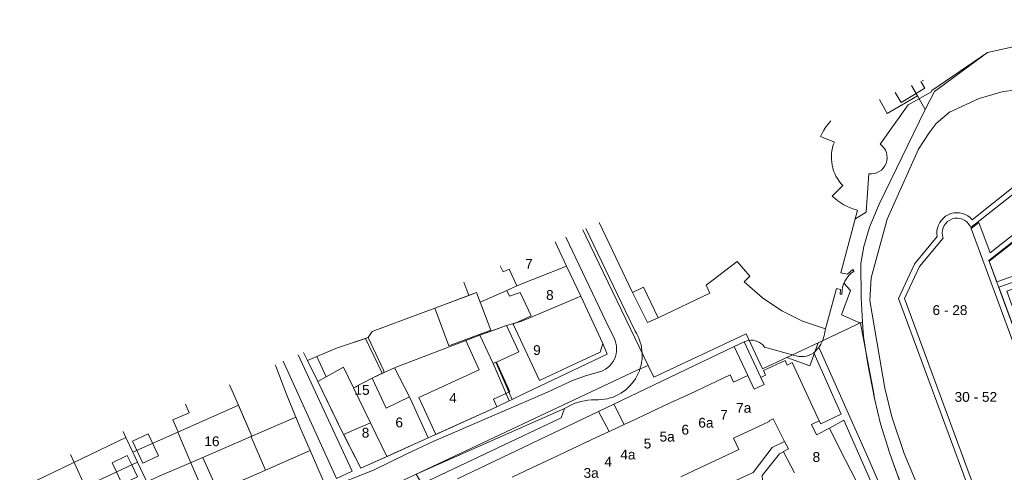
# Model space of a CAD drawing. Header units: metres. Extents: x 117922 to 130630, y 447724 to 454087.
# Tile 23 of 61: x 124793 to 124974, y 450717 to 450800. Entities that reach past the tile are written whole.
import ezdxf

# ---------------------------------------------------------------- set-up
doc = ezdxf.new("R2010")
doc.units = ezdxf.units.M
for name, color, linetype, lineweight in [('B01', 8, 'Continuous', 0), ('B11', 8, 'Continuous', 0), ('B14', 8, 'Continuous', 0), ('G01', 8, 'Continuous', 0), ('Q19', 8, 'Continuous', 0), ('T09', 8, 'Continuous', 0), ('V00', 8, 'Continuous', 0), ('W00', 8, 'Continuous', 0), ('Z02', 7, 'Continuous', 0)]:
    doc.layers.add(name, color=color, linetype=linetype, lineweight=lineweight)
doc.styles.add('Z02', font='arial.ttf', dxfattribs={"height": 1.8})

msp = doc.modelspace()

# ---------------------------------------------------------------- linework, layer by layer
at = {"layer": 'B01', "flags": 128}
for points in [[(124957.96, 450786.86), (124957.09, 450788.36)], [(124954.11, 450787.05), (124955.16, 450785.24), (124957.96, 450786.86)], [(124940.34, 450778.96), (124942.9, 450777.93)], [(124967.85, 450762.49), (124968.03, 450762.21), (124980.1, 450771.76), (124982.24, 450765.99), (124971.54, 450757.6), (124969.49, 450763.14), (124968.06, 450762.05), (124975.98, 450740.61)], [(124942.52, 450768), (124944.47, 450769.94)], [(124947.13, 450765.4), (124944.07, 450753.91), (124945.31, 450753.64), (124946.32, 450754.49), (124946.51, 450754.21)], [(124899.63, 450763.14), (124905.75, 450750.3), (124907.8, 450751.29), (124910.51, 450745.64), (124920.02, 450750.17), (124919.32, 450751.62), (124925.01, 450755.99), (124927.34, 450753.3), (124926.34, 450752.23), (124929.66, 450749.31), (124933.23, 450746.93), (124937.03, 450745.03), (124941.28, 450743.61), (124943.28, 450751.03), (124944.01, 450750.86), (124943.96, 450750), (124944.3, 450749.99)], [(125000, 450718.7), (124977.49, 450710.38), (124968.57, 450714.58), (124955.79, 450749.16), (124958.53, 450755.06), (124962.9, 450760.3), (124962.8, 450760.75)], [(124893.65, 450755.13), (124891.56, 450759.59)], [(124881.45, 450755.16), (124881.96, 450754.07), (124883.07, 450754.59), (124884.52, 450751.49)], [(124896.25, 450749.59), (124893.65, 450755.13)], [(124884.52, 450751.49), (124882.68, 450750.63), (124883.16, 450749.59), (124885.12, 450750.31), (124887.13, 450746.02)], [(124879.69, 450743.35), (124877.1, 450750.3), (124869.41, 450747.42)], [(124887.13, 450746.02), (124883.8, 450744.47), (124888.67, 450734.09), (124893.89, 450736.53), (124899.82, 450739.31), (124900.32, 450740.92), (124896.25, 450749.59)], [(124884.84, 450739.36), (124882.6, 450744.24), (124877.72, 450742.44)], [(124872.01, 450740.48), (124879.69, 450743.35)], [(124857.18, 450741.99), (124851.35, 450740.04), (124847.69, 450738.5), (124849.42, 450734.77), (124847.93, 450733.89), (124849.51, 450730.63)], [(124880.74, 450737.49), (124884.84, 450739.36)], [(124880.21, 450730.65), (124883.22, 450732.02), (124880.74, 450737.49)], [(124933.86, 450737.77), (124929.87, 450735.91)], [(124934.24, 450736.95), (124933.86, 450737.77)], [(124935.15, 450737.38), (124934.24, 450736.95)], [(124940.13, 450726.71), (124935.15, 450737.38)], [(124857.88, 450734.52), (124860.09, 450735.6), (124859.96, 450735.97)], [(124877.57, 450736.04), (124866.49, 450731), (124869.6, 450724.17), (124880.83, 450729.28)], [(124920, 450733.37), (124923.75, 450735.12)], [(124923.75, 450735.12), (124924.38, 450733.77)], [(124926.99, 450734.99), (124924.38, 450733.77)], [(124928.16, 450732.49), (124926.99, 450734.99)], [(124930.26, 450735.09), (124929.35, 450734.67)], [(124929.87, 450735.91), (124930.26, 450735.09)], [(124833.29, 450729.57), (124831.67, 450733.31)], [(124860.44, 450729.01), (124857.88, 450734.52)], [(124916.37, 450731.67), (124920, 450733.37)], [(124929.97, 450733.34), (124928.94, 450732.85)], [(124929.35, 450734.67), (124929.97, 450733.34)], [(124912.73, 450729.97), (124916.37, 450731.67)], [(124928.94, 450732.85), (124928.16, 450732.49)], [(124823.56, 450729.75), (124824.25, 450728.17), (124821.23, 450726.84), (124822.2, 450724.63)], [(124835.61, 450723.76), (124835.79, 450723.84), (124833.29, 450729.57)], [(124849.51, 450730.63), (124852.16, 450725.16)], [(124862.01, 450720.76), (124868.18, 450723.53), (124864.78, 450731.09), (124860.44, 450729.01)], [(124880.83, 450729.28), (124880.21, 450730.65)], [(124909.1, 450728.27), (124912.73, 450729.97)], [(124905.46, 450726.56), (124909.1, 450728.27)], [(124904.27, 450726.01), (124901.82, 450724.86)], [(124904.27, 450726.01), (124905.46, 450726.56)], [(124927.65, 450725.02), (124930.94, 450726.56), (124930.88, 450726.68)], [(124930.88, 450726.68), (124931.65, 450727.07)], [(124931.65, 450727.07), (124933.76, 450722.9)], [(124940.13, 450726.71), (124938.72, 450725.99)], [(124939.6, 450724.11), (124938.72, 450725.99)], [(124852.16, 450725.16), (124852.67, 450724.11), (124855.84, 450717.98), (124862.01, 450720.76)], [(124901.51, 450724.72), (124898.19, 450723.16)], [(124901.82, 450724.86), (124901.51, 450724.72)], [(124924.58, 450723.59), (124927.65, 450725.02)], [(124941.99, 450725.32), (124939.6, 450724.11)], [(124943.99, 450721.36), (124941.99, 450725.32)], [(124835.61, 450723.76), (124838.28, 450717.61)], [(124898.19, 450723.16), (124894.55, 450721.46)], [(124924.36, 450723.48), (124924.58, 450723.59)], [(124925.34, 450721.39), (124924.36, 450723.48)], [(124933.76, 450722.9), (124934.46, 450721.51)], [(124846.47, 450721.21), (124838.28, 450717.61)], [(124841.93, 450712.12), (124841.97, 450712.02), (124849.12, 450715.16), (124846.47, 450721.21)], [(124894.55, 450721.46), (124890.92, 450719.76)], [(124921.93, 450719.79), (124925.34, 450721.39)], [(124934.46, 450721.51), (124933.54, 450721.05), (124933.56, 450721.01)], [(124933.56, 450721.01), (124935.54, 450717.1)], [(124945.93, 450717.52), (124943.99, 450721.36)], [(124890.92, 450719.76), (124887.28, 450718.05)], [(124918.29, 450718.09), (124921.93, 450719.79)], [(124887.28, 450718.05), (124883.65, 450716.35)], [(124914.65, 450716.39), (124918.29, 450718.09)], [(124947.88, 450713.67), (124945.93, 450717.52)]]:
    msp.add_lwpolyline(points, dxfattribs=at)
at = {"layer": 'B01'}
for centre, radius, start, end in [((124950.1, 450774.61), 10.68, 137.4363, 155.9943), ((124949.78, 450775.14), 7.43, 157.8805, 224.3892), ((124950.12, 450776.11), 11.12, 226.8618, 254.4027), ((124965.45, 450761.25), 2.7, 27.1974, 190.6826), ((124949.16, 450750.14), 4.86, 122.9766, 181.7548)]:
    msp.add_arc(centre, radius, start, end, dxfattribs=at)
at = {"layer": 'B11', "flags": 128}
for points in [[(124877.72, 450742.44), (124875.1, 450741.47), (124877.57, 450736.04)], [(124859.96, 450735.97), (124857.18, 450741.99)], [(124824.57, 450718.98), (124822.17, 450724.62)], [(124803.09, 450719.05), (124802.44, 450720.47)], [(124803.09, 450719.05), (124805.12, 450714.6)], [(124826.8, 450713.74), (124824.57, 450718.98)]]:
    msp.add_lwpolyline(points, dxfattribs=at)
at = {"layer": 'B14', "flags": 128}
for points in [[(124872.01, 450740.48), (124869.41, 450747.42)], [(124815.69, 450718.88), (124813.81, 450722.95), (124816.72, 450724.3), (124818.61, 450720.23), (124815.69, 450718.88)], [(124810.86, 450717.29), (124810.05, 450718.98), (124812.86, 450720.32), (124813.68, 450718.61)], [(124813.68, 450718.61), (124814.74, 450716.39), (124811.93, 450715.05), (124810.86, 450717.29)]]:
    msp.add_lwpolyline(points, dxfattribs=at)
at = {"layer": 'G01', "flags": 128}
for points in [[(124959.62, 450783.95), (124961.32, 450787.26), (124971.08, 450794.39), (124980.78, 450796.59), (124990.66, 450798.74), (125000, 450800.45)], [(124957.09, 450788.36), (124958.21, 450786.42)], [(124951.18, 450785.76), (124952.63, 450783.17), (124958.21, 450786.42)], [(124958.21, 450786.42), (124959.62, 450783.95)], [(124959.62, 450783.95), (124951.16, 450766.52), (124949.34, 450762.27), (124948.3, 450758.76), (124947.79, 450755.64), (124947.86, 450749.33), (124948.09, 450744.86)], [(124968.25, 450763.67), (124979.74, 450772.75), (124982.6, 450765), (124971.3, 450756.15), (124980.84, 450730.36), (124981.68, 450729.97), (125000, 450736.75)], [(124968.25, 450763.67), (124967.87, 450764.05), (124967.44, 450764.37), (124966.97, 450764.63), (124966.46, 450764.81), (124965.94, 450764.92), (124965.4, 450764.95), (124964.86, 450764.91), (124964.34, 450764.78), (124963.84, 450764.58), (124963.37, 450764.31), (124962.95, 450763.98), (124962.58, 450763.59), (124962.27, 450763.15), (124962.03, 450762.67), (124961.86, 450762.16), (124961.77, 450761.63), (124961.75, 450761.09), (124961.82, 450760.55)], [(124908.68, 450736.87), (124897.22, 450760.65), (124896.64, 450761.83)], [(125000, 450717.64), (124977.44, 450709.3), (124967.78, 450713.85), (124954.71, 450749.2), (124957.63, 450755.48), (124957.77, 450755.7), (124961.82, 450760.55)], [(124891.55, 450759.59), (124893.65, 450755.13)], [(124877.77, 450748.49), (124882.68, 450750.63), (124884.52, 450751.49), (124893.65, 450755.13)], [(124893.65, 450755.13), (124896.25, 450749.59)], [(124874.73, 450752.21), (124875.66, 450749.76)], [(124875.66, 450749.76), (124857.89, 450743.11), (124857.18, 450741.99), (124856.68, 450741.83)], [(124875.66, 450749.76), (124877.1, 450750.3), (124877.77, 450748.49)], [(124879.76, 450743.19), (124882.6, 450744.24), (124885.4, 450745.04), (124896.25, 450749.59)], [(124883.65, 450730.63), (124885.01, 450731.28), (124901.12, 450738.95), (124900.32, 450740.92), (124896.25, 450749.59)], [(124877.77, 450748.49), (124879.69, 450743.35)], [(124948.09, 450744.86), (124939.92, 450741.04)], [(124948.09, 450744.86), (124948.23, 450742.2), (124949.05, 450737.11), (124950.3, 450730.81), (124951.36, 450726.12), (124953.06, 450720.84), (124954.21, 450717.56), (124958.51, 450706.46), (124963.32, 450695.21), (124968.11, 450683.91)], [(124862.01, 450736.42), (124862.62, 450736.67), (124877.72, 450742.44)], [(124877.72, 450742.44), (124879.76, 450743.19)], [(124877.72, 450742.44), (124880.12, 450737.2)], [(124879.69, 450743.35), (124879.76, 450743.19)], [(124934.14, 450738.33), (124929.69, 450736.25), (124926.65, 450742.66), (124909.71, 450734.72), (124908.68, 450736.87)], [(124846, 450737.78), (124847.69, 450738.5), (124851.35, 450740.04), (124856.68, 450741.83)], [(124856.68, 450741.83), (124859.76, 450735.44)], [(124939.92, 450741.04), (124934.14, 450738.33)], [(124939.92, 450741.04), (124938.37, 450736.79), (124934.14, 450738.33)], [(124845.27, 450739.27), (124846, 450737.78)], [(124840.04, 450736.98), (124840.15, 450736.72), (124842.2, 450731.42), (124843.84, 450727.37)], [(124846, 450737.78), (124847.93, 450733.89)], [(124861.27, 450710.27), (124859.9, 450712.82), (124860.64, 450714.48), (124863.64, 450715.78), (124906.66, 450735.97), (124908.68, 450736.87)], [(124880.66, 450737.45), (124880.12, 450737.2)], [(124880.12, 450737.2), (124883.11, 450730.37)], [(124883.65, 450730.63), (124880.66, 450737.45)], [(124847.93, 450733.89), (124849.42, 450734.77), (124852.61, 450736.56), (124854.44, 450732.77)], [(124854.44, 450732.77), (124857.88, 450734.52), (124859.76, 450735.44)], [(124859.76, 450735.44), (124860.09, 450735.6), (124862.01, 450736.42)], [(124862.01, 450736.42), (124864.78, 450731.09), (124868.18, 450723.53)], [(124831.67, 450733.31), (124833.29, 450729.57)], [(124847.93, 450733.89), (124852.63, 450724.18)], [(124854.44, 450732.77), (124857.57, 450726.32)], [(124813.87, 450720.92), (124833.29, 450729.57)], [(124833.29, 450729.57), (124833.38, 450729.36), (124835.79, 450723.84)], [(124868.18, 450723.53), (124880.83, 450729.28), (124883.11, 450730.37)], [(124883.11, 450730.37), (124883.65, 450730.63)], [(124835.79, 450723.84), (124843.84, 450727.37)], [(124843.84, 450727.37), (124844.57, 450725.56), (124846.47, 450721.21)], [(124852.63, 450724.18), (124857.57, 450726.32)], [(124857.57, 450726.32), (124860.57, 450720.11)], [(124812.09, 450724.71), (124812.61, 450723.61)], [(124852.63, 450724.18), (124855.84, 450717.98), (124860.57, 450720.11)], [(124793.07, 450714.24), (124812.61, 450723.61)], [(124812.61, 450723.61), (124813.87, 450720.92)], [(124826.73, 450719.91), (124835.79, 450723.84)], [(124860.57, 450720.11), (124868.18, 450723.53)], [(124813.87, 450720.92), (124814.73, 450719.1)], [(124833.16, 450715.4), (124835.64, 450716.46), (124846.47, 450721.21)], [(124836.04, 450709.04), (124841.85, 450712.08), (124841.97, 450712.02), (124849.12, 450715.16), (124846.47, 450721.21)], [(124795.05, 450709.89), (124814.73, 450719.1)], [(124814.73, 450719.1), (124816.44, 450715.46)], [(124816.44, 450715.46), (124818.7, 450716.49), (124822.91, 450718.26), (124826.73, 450719.91)], [(124826.73, 450719.91), (124829.52, 450713.75)]]:
    msp.add_lwpolyline(points, dxfattribs=at)
at = {"layer": 'Q19', "flags": 128}
for points in [[(124840.04, 450736.98), (124840.15, 450736.72), (124842.2, 450731.42), (124844.57, 450725.56), (124846.47, 450721.21)], [(124866.01, 450716.88), (124893.27, 450728.98)]]:
    msp.add_lwpolyline(points, dxfattribs=at)
at = {"layer": 'T09', "flags": 128}
msp.add_lwpolyline([(124959.07, 450789.19), (124959.28, 450789.32)], dxfattribs=at)
at = {"layer": 'V00', "flags": 128}
for points in [[(124958.81, 450789.11), (124959.55, 450787.84), (124957.84, 450786.79)], [(124893.54, 450760.46), (124900.9, 450745.03)], [(124897.2, 450762.07), (124904.47, 450746.83)], [(124978.54, 450754.26), (124976.4, 450759.95), (124971.37, 450756.02), (124972.78, 450752.24), (124978.54, 450754.26)], [(124984.54, 450737.94), (124983.72, 450736.42), (124981.88, 450737.43), (124980.43, 450734.64), (124982.26, 450733.63), (124981.77, 450732.66), (124980.19, 450732.13), (124973.12, 450751.29), (124978.9, 450753.29), (124979.29, 450752.24), (124974.61, 450750.51), (124977.04, 450743.9), (124981.72, 450745.54), (124984.54, 450737.94)], [(124905.75, 450750.3), (124908.52, 450744.74), (124910.51, 450745.64)], [(124904.47, 450746.83), (124906.29, 450743.16)], [(124900.9, 450745.03), (124902.39, 450741.89)], [(124941.07, 450742.67), (124941.28, 450743.61)], [(124926.29, 450741.21), (124924.49, 450740.34)], [(124927.11, 450741.44), (124926.45, 450741.28), (124926.29, 450741.21)], [(124926.29, 450741.21), (124929.35, 450734.67)], [(124844.27, 450738.84), (124854.24, 450717.41), (124851.35, 450716.09), (124841.53, 450737.64)], [(124902.33, 450729.75), (124924.49, 450740.34)], [(124924.49, 450740.34), (124926.99, 450734.99)], [(124930.04, 450740.23), (124935.39, 450738.78)], [(124939.14, 450739.18), (124940.05, 450740.18)], [(124939.14, 450739.18), (124944.14, 450727.91), (124940.42, 450726.13)], [(124940.51, 450739.14), (124940.05, 450740.18)], [(124964.28, 450685.23), (124956.34, 450703.09), (124949.23, 450719.59), (124940.51, 450739.14)], [(124890.17, 450731.97), (124894.76, 450734.07), (124897.13, 450734.97), (124899.47, 450735.61)], [(124869.23, 450722.95), (124890.17, 450731.97)], [(124892.68, 450727.23), (124893.27, 450728.98), (124894.43, 450729.59)], [(124899.55, 450728.42), (124902.33, 450729.75)], [(124902.33, 450729.75), (124904.27, 450726.01)], [(124873.57, 450715.99), (124899.55, 450728.42)], [(124901.51, 450724.72), (124899.55, 450728.42)], [(124866.01, 450716.88), (124867.05, 450715.12), (124892.68, 450727.23)], [(124940.58, 450690.43), (124935.91, 450699.43), (124908.53, 450686.06), (124919.38, 450664.02), (124959.23, 450684.13), (124961.57, 450688.41), (124944.65, 450726.78)], [(124940.42, 450726.13), (124940.13, 450726.71)], [(124941.99, 450725.32), (124944.65, 450726.78)], [(124803.97, 450692.46), (124818.89, 450699.55), (124849.75, 450714.3), (124858.14, 450717.64), (124864.29, 450720.63), (124869.23, 450722.95)], [(124933.76, 450722.9), (124931.46, 450721.77), (124927.98, 450717.2), (124914.85, 450711.12), (124914.13, 450712.73)], [(124933.56, 450721.01), (124932.81, 450720.62), (124929.64, 450716.6), (124929.69, 450715.62), (124940.92, 450693.63), (124944.06, 450695.24)]]:
    msp.add_lwpolyline(points, dxfattribs=at)
at = {"layer": 'V00'}
for centre, radius, start, end in [((124899.35, 450738.76), 8.21, 271.2484, 32.3687), ((124934.99, 450743.7), 6.17, 325.1404, 350.3723), ((124898.41, 450739.92), 4.44, 283.782, 26.3672), ((124927.72, 450738.75), 2.75, 32.4812, 102.6799), ((124936.88, 450742.53), 4.04, 248.3574, 304.1019), ((124898.94, 450719.66), 10.91, 86.9235, 114.4447)]:
    msp.add_arc(centre, radius, start, end, dxfattribs=at)
at = {"layer": 'W00', "flags": 128}
for points in [[(124986.57, 450784.47), (124983.41, 450792.17), (124983.45, 450792.55), (124981.68, 450795.9), (124980.78, 450796.59), (124971.08, 450794.39)], [(124951.3, 450777.58), (124956.48, 450784.79), (124960.79, 450787.2), (124960.81, 450787.44), (124971.08, 450794.39)], [(124958.36, 450776.62), (124960.32, 450779.64), (124961.64, 450781.39), (124964.09, 450783.45), (124969.52, 450785.93), (124973.97, 450787.22), (124976.11, 450787.5), (124978.55, 450787.2), (124980.38, 450786.47), (124981.58, 450785.48), (124982.81, 450784.49), (124984.56, 450782.8)], [(124949.44, 450748.83), (124949.65, 450753), (124952.59, 450763.78), (124958.36, 450776.62)], [(124946.69, 450763.74), (124948.73, 450765.08), (124949.22, 450772.11)], [(124944.19, 450746.16), (124945.87, 450750.66), (124944.68, 450751.91)], [(124949.44, 450748.83), (124951.13, 450738.76), (124952.18, 450732.71)], [(124944.19, 450746.16), (124947.7, 450744.63), (124950.13, 450731.68)], [(124950.13, 450731.68), (124950.3, 450730.81), (124951.36, 450726.12), (124953.06, 450720.84), (124955.53, 450713.78), (124958.9, 450704.84), (124959.62, 450701.67), (124960.76, 450699.88), (124962.07, 450695.83)], [(124965.24, 450697.22), (124959.59, 450711.44), (124955.76, 450720.68), (124953.49, 450727.42), (124952.18, 450732.71)]]:
    msp.add_lwpolyline(points, dxfattribs=at)
at = {"layer": 'W00'}
msp.add_arc((124949.6, 450775.1), 3.01, 262.7393, 55.5718, dxfattribs=at)

# ---------------------------------------------------------------- texts
at = {"layer": 'Z02', "linetype": 'Continuous', "char_height": 1.8, "attachment_point": 7, "line_spacing_factor": 0.8, "style": 'Z02'}
for s, insert in [('{\\C256;7}', (124886.04, 450754.66)), ('{\\C256;8}', (124889.88, 450748.9)), ('{\\C256;6 - 28}', (124960.95, 450746.12)), ('{\\C256;9}', (124887.5, 450738.77)), ('{\\C256;15}', (124854.63, 450731.44)), ('{\\C256;4}', (124872.07, 450730.01)), ('{\\C256;30 - 52}', (124965.01, 450730.16)), ('{\\C256;7a}', (124924.83, 450728.15)), ('{\\C256;7}', (124921.9, 450726.87)), ('{\\C256;6}', (124862.17, 450725.46)), ('{\\C256;6}', (124914.77, 450724.13)), ('{\\C256;6a}', (124917.88, 450725.41)), ('{\\C256;8}', (124855.98, 450723.57)), ('{\\C256;5a}', (124910.75, 450722.85)), ('{\\C256;16}', (124827.03, 450722)), ('{\\C256;5}', (124907.83, 450721.57)), ('{\\C256;4a}', (124903.53, 450719.56)), ('{\\C256;8}', (124938.89, 450719.11)), ('{\\C256;4}', (124900.61, 450718.28)), ('{\\C256;3a}', (124896.77, 450716.18))]:
    msp.add_mtext(s, dxfattribs=dict(at, insert=insert))

doc.saveas('drawing.dxf')
